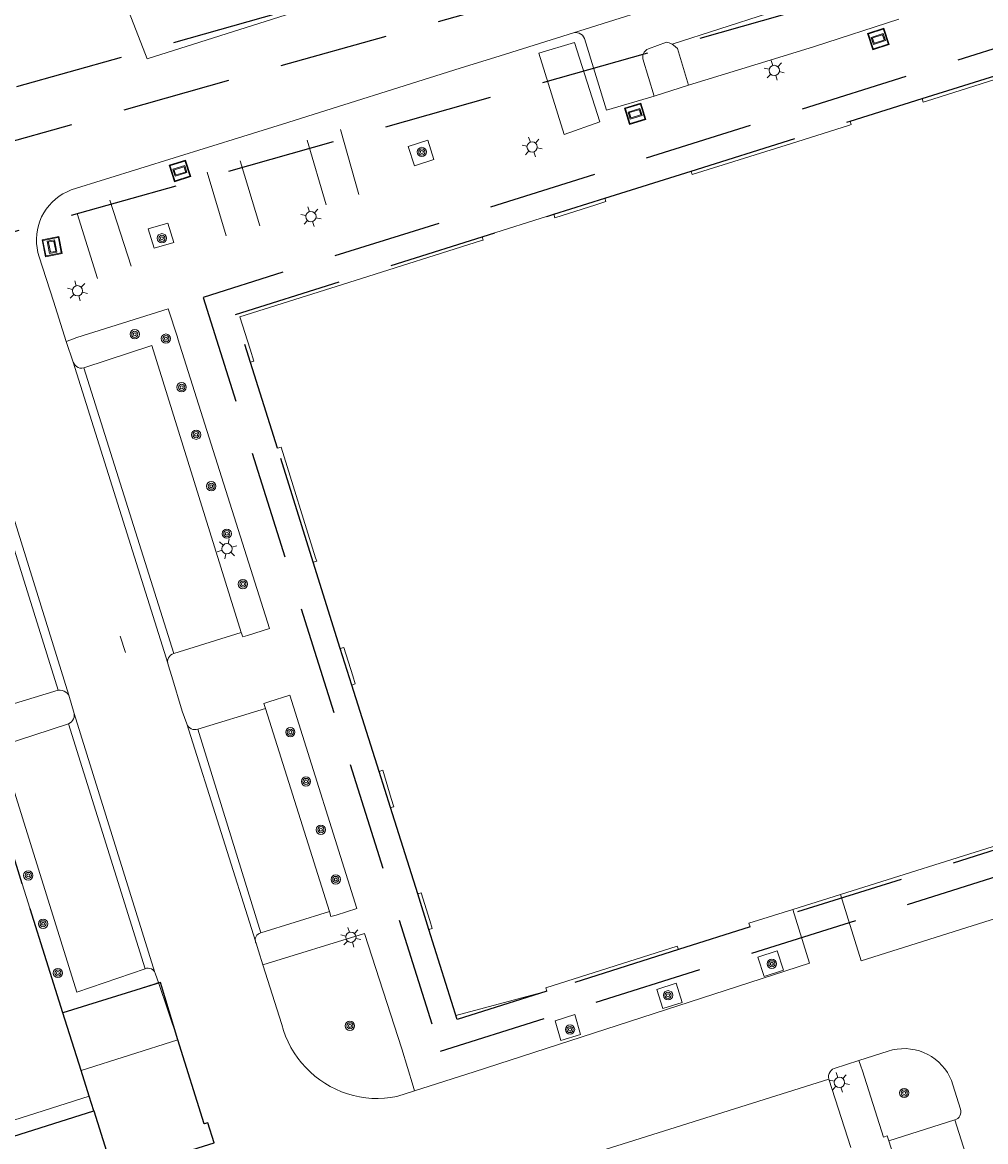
# Model space of a CAD drawing. Header units: metres. Extents: x 89872 to 94585, y 463299 to 469000.
# Tile 159 of 230: x 90935 to 90991, y 465911 to 465976. Entities that reach past the tile are written whole.
import ezdxf
from ezdxf.enums import TextEntityAlignment as Align

# ---------------------------------------------------------------- set-up
doc = ezdxf.new("R2010")
doc.units = ezdxf.units.M
doc.linetypes.add('HIDDEN', pattern=[9.525, 6.35, -3.175])
doc.layers.get('0').update_dxf_attribs({"linetype": 'CONTINUOUS'})
for name, color, linetype, lineweight in [('B-WE-GR-BOOM-S', 251, 'CONTINUOUS', 13), ('B-WE-IE-MEUBILAIR_WEGMEUBILAIR_FIETSREK-S', 251, 'CONTINUOUS', 13), ('B-WE-IE-TERREINAFSCHEIDING-G', 251, 'CONTINUOUS', 13), ('B-WE-KL-ET_LS_OV_LICHTMAST-S', 251, 'CONTINUOUS', 13), ('B-WE-KL-ET_LS_SR_BORD-S', 251, 'CONTINUOUS', 13), ('B-WE-OG-TOPOGRAFIE_BEBOUWING-GV', 251, 'CONTINUOUS', 13), ('B-WE-OG-TOPOGRAFIE_BEBOUWING_LUIFEL-GV', 251, 'CONTINUOUS', 13), ('B-WE-OG-TOPOGRAFIE_HUISNUMMER-T25', 251, 'CONTINUOUS', 13), ('B-WE-OG-TOPOGRAFIE_STRAATNAAM-T18', 251, 'CONTINUOUS', 13), ('B-WE-VH-VERHARDING-GV', 251, 'CONTINUOUS', 13), ('B-WE-VV-VERKEERSTEKEN-G', 251, 'CONTINUOUS', 13), ('Percelen', 10, 'HIDDEN', 25)]:
    doc.layers.add(name, color=color, linetype=linetype, lineweight=lineweight)
doc.styles.get("Standard").update_dxf_attribs({"font": 'isocp.shx'})

# ---------------------------------------------------------------- blocks, each defined once
blk = doc.blocks.new('Q_LICHTMAST')
for points in [[(-0.26, 0.15), (-0.52, 0.3)], [(0, 0.3), (0, 0.6)], [(0.26, 0.15), (0.52, 0.3)], [(-0.26, -0.15), (-0.52, -0.3)], [(0, -0.3), (0, -0.6)], [(0.26, -0.15), (0.52, -0.3)]]:
    blk.add_lwpolyline(points)
blk.add_circle((0, 0), 0.3)
blk = doc.blocks.new('Q_STRAATNAAMBORD')
for points in [[(-0.5, 0.5), (0.5, 0.5), (0.5, -0.5), (-0.5, -0.5)], [(-0.369, 0.22), (0.358, 0.22), (0.358, -0.214), (-0.369, -0.214)]]:
    blk.add_lwpolyline(points, close=True)
for points in [[(-0.442, 0.464), (0.438, 0.464, -0.414214), (0.459, 0.442), (0.459, -0.437, -0.414214), (0.438, -0.459), (-0.442, -0.459, -0.414214), (-0.463, -0.437), (-0.463, 0.442), (-0.463, 0.444), (-0.463, 0.446), (-0.463, 0.448), (-0.462, 0.45), (-0.461, 0.451), (-0.46, 0.453), (-0.459, 0.455), (-0.458, 0.456), (-0.457, 0.457), (-0.456, 0.459), (-0.454, 0.46), (-0.453, 0.461), (-0.451, 0.462), (-0.449, 0.462), (-0.447, 0.463), (-0.446, 0.463), (-0.444, 0.464), (-0.442, 0.464)], [(-0.287, 0.16), (0.281, 0.16, -0.414214), (0.303, 0.139), (0.303, -0.134, -0.414214), (0.281, -0.156), (-0.287, -0.156, -0.414214), (-0.308, -0.134), (-0.308, 0.139), (-0.308, 0.14), (-0.308, 0.142), (-0.307, 0.144), (-0.307, 0.146), (-0.306, 0.148), (-0.305, 0.149), (-0.304, 0.151), (-0.303, 0.152), (-0.302, 0.154), (-0.3, 0.155), (-0.299, 0.156), (-0.297, 0.157), (-0.296, 0.158), (-0.294, 0.159), (-0.292, 0.159), (-0.29, 0.16), (-0.288, 0.16), (-0.287, 0.16)]]:
    blk.add_lwpolyline(points, format="xyb")
blk = doc.blocks.new('Q_VERKEERSBORD')
for points in [[(-0.5, 0.5), (0.5, 0.5), (0.5, -0.5), (-0.5, -0.5)], [(-0.369, 0.22), (0.358, 0.22), (0.358, -0.214), (-0.369, -0.214)]]:
    blk.add_lwpolyline(points, close=True)
for points in [[(-0.442, 0.464), (0.438, 0.464, -0.414214), (0.459, 0.442), (0.459, -0.437, -0.414214), (0.438, -0.459), (-0.442, -0.459, -0.414214), (-0.463, -0.437), (-0.463, 0.442), (-0.463, 0.444), (-0.463, 0.446), (-0.463, 0.448), (-0.462, 0.45), (-0.461, 0.451), (-0.46, 0.453), (-0.459, 0.455), (-0.458, 0.456), (-0.457, 0.457), (-0.456, 0.459), (-0.454, 0.46), (-0.453, 0.461), (-0.451, 0.462), (-0.449, 0.462), (-0.447, 0.463), (-0.446, 0.463), (-0.444, 0.464), (-0.442, 0.464)], [(-0.287, 0.16), (0.281, 0.16, -0.414214), (0.303, 0.139), (0.303, -0.134, -0.414214), (0.281, -0.156), (-0.287, -0.156, -0.414214), (-0.308, -0.134), (-0.308, 0.139), (-0.308, 0.14), (-0.308, 0.142), (-0.307, 0.144), (-0.307, 0.146), (-0.306, 0.148), (-0.305, 0.149), (-0.304, 0.151), (-0.303, 0.152), (-0.302, 0.154), (-0.3, 0.155), (-0.299, 0.156), (-0.297, 0.157), (-0.296, 0.158), (-0.294, 0.159), (-0.292, 0.159), (-0.29, 0.16), (-0.288, 0.16), (-0.287, 0.16)]]:
    blk.add_lwpolyline(points, format="xyb")
blk = doc.blocks.new('Q_BOOM')
for radius in [0.27, 0.18, 0.09]:
    blk.add_circle((0, 0), radius)

msp = doc.modelspace()

# ---------------------------------------------------------------- linework, layer by layer
at = {"layer": 'B-WE-IE-MEUBILAIR_WEGMEUBILAIR_FIETSREK-S'}
for p, q in [((90953.461, 465969.923), (90954.535, 465966.135)), ((90952.627, 465965.538), (90951.517, 465969.303)), ((90947.611, 465968.103), (90948.748, 465964.309)), ((90946.793, 465963.729), (90945.686, 465967.428)), ((90941.254, 465961.956), (90940.006, 465965.798)), ((90938.087, 465965.027), (90939.288, 465961.238))]:
    msp.add_line(p, q, dxfattribs=at)
at = {"layer": 'B-WE-IE-TERREINAFSCHEIDING-G'}
msp.add_lwpolyline([(90937.268, 465918.377), (90942.559, 465920.045), (90942.841, 465920.148)], dxfattribs=at)
at = {"layer": 'B-WE-OG-TOPOGRAFIE_BEBOUWING-GV'}
for p, q in [((90982.641, 465925.283), (91001.714, 465931.274)), ((90937.268, 465918.377), (90934.895, 465925.905)), ((90979.849, 465924.406), (90982.641, 465925.283)), ((90938.331, 465915.006), (90937.268, 465918.377)), ((90943.976, 465916.797), (90938.331, 465915.006)), ((90938.789, 465913.517), (90938.331, 465915.006)), ((90933.391, 465911.798), (90938.789, 465913.517)), ((90938.789, 465913.517), (90939.061, 465912.659))]:
    msp.add_line(p, q, dxfattribs=at)
for points in [[(90993.239, 465973.36), (90987.654, 465971.59), (90987.455, 465971.522), (90987.389, 465971.732), (90987.294, 465971.702), (90983.202, 465970.421), (90983.263, 465970.213), (90983.168, 465970.183), (90980.088, 465969.214), (90973.984, 465967.297), (90973.919, 465967.503), (90968.886, 465965.927), (90968.951, 465965.718), (90968.36, 465965.533), (90965.974, 465964.779), (90965.909, 465964.984), (90961.73, 465963.666), (90961.788, 465963.475), (90961.693, 465963.445), (90954.309, 465961.112), (90947.581, 465958.991)], [(90947.581, 465958.991), (90948.19, 465957.099), (90948.411, 465956.414), (90948.202, 465956.347), (90949.792, 465951.322), (90950.002, 465951.388), (90952.01, 465944.935), (90952.074, 465944.73), (90951.868, 465944.669), (90953.449, 465939.636), (90953.659, 465939.702), (90954.173, 465938.05), (90954.322, 465937.573), (90954.112, 465937.507), (90955.716, 465932.47), (90955.926, 465932.537), (90956.424, 465930.893), (90956.572, 465930.405), (90956.373, 465930.365), (90957.964, 465925.318), (90958.174, 465925.384), (90958.676, 465923.767), (90958.818, 465923.309), (90958.608, 465923.244), (90960.189, 465918.217)], [(90960.189, 465918.217), (90965.491, 465919.642), (90965.445, 465919.841), (90973.1, 465922.274), (90973.179, 465922.071), (90977.355, 465923.393), (90977.289, 465923.602), (90979.849, 465924.406)], [(90946.089, 465910.798), (90945.726, 465911.963), (90945.514, 465911.895), (90943.976, 465916.797)], [(90939.061, 465912.659), (90939.807, 465910.311), (90939.872, 465910.093), (90939.661, 465910.025), (90940.021, 465908.908)]]:
    msp.add_lwpolyline(points, dxfattribs=at)
at = {"layer": 'B-WE-OG-TOPOGRAFIE_BEBOUWING_LUIFEL-GV'}
msp.add_lwpolyline([(90966.511, 465969.639), (90968.582, 465970.381), (90967.107, 465975.013), (90965.04, 465974.388), (90966.511, 465969.639)], dxfattribs=at)
at = {"layer": 'B-WE-OG-TOPOGRAFIE_STRAATNAAM-T18'}
msp.add_line((90940.602, 465940.352), (90940.908, 465939.4), dxfattribs=at)
at = {"layer": 'B-WE-VH-VERHARDING-GV'}
for p, q in [((90967.058, 465975.569), (90996.931, 465985.011)), ((90985.592, 465979.033), (90972.805, 465974.908)), ((90986.045, 465976.367), (90981.112, 465974.773)), ((90962.771, 465974.227), (90967.058, 465975.569)), ((90978.789, 465974.056), (90981.112, 465974.773)), ((90960.435, 465973.497), (90962.771, 465974.227)), ((90978.789, 465974.056), (90973.763, 465972.514)), ((90950.076, 465970.246), (90960.435, 465973.497)), ((90971.768, 465971.882), (90973.763, 465972.514)), ((90947.758, 465969.527), (90950.076, 465970.246)), ((90937.45, 465957.559), (90936.722, 465959.904)), ((90937.45, 465957.559), (90937.868, 465956.352)), ((90937.868, 465956.352), (90943.381, 465938.791)), ((90943.726, 465939.343), (90938.475, 465956.013)), ((90937.601, 465936.916), (90932.14, 465954.478)), ((90931.754, 465953.948), (90936.989, 465937.207)), ((90947.673, 465940.581), (90943.726, 465939.343)), ((90944.221, 465935.978), (90943.624, 465937.997)), ((90936.989, 465937.207), (90932.951, 465935.975)), ((90937.601, 465936.916), (90937.913, 465935.839)), ((90954.42, 465924.463), (90950.496, 465936.921)), ((90949.084, 465936.146), (90945.133, 465934.939)), ((90949.084, 465936.146), (90952.809, 465924.291)), ((90942.635, 465920.73), (90937.913, 465935.839)), ((90944.485, 465935.237), (90944.221, 465935.978)), ((90937.593, 465935.243), (90933.592, 465933.948)), ((90937.593, 465935.243), (90942.054, 465920.943)), ((90944.485, 465935.237), (90948.493, 465922.56)), ((90948.803, 465923.04), (90945.133, 465934.939)), ((90952.809, 465924.291), (90948.803, 465923.04)), ((90954.864, 465923.011), (90948.931, 465921.189)), ((90943.976, 465916.797), (90942.841, 465920.148)), ((90985.42, 465916.141), (90983.711, 465915.596)), ((90982.27, 465915.134), (90983.711, 465915.596)), ((90961.25, 465914.939), (90957.785, 465913.818)), ((90962.862, 465908.513), (90981.946, 465914.511)), ((90981.946, 465914.511), (90983.238, 465910.512)), ((90985.452, 465910.91), (90989.311, 465912.129)), ((90989.311, 465912.129), (90996.035, 465890.61))]:
    msp.add_line(p, q, dxfattribs=at)
for points in [[(91007.251, 465994.669), (90942.173, 465974.051), (90940.59, 465978.172)], [(90971.768, 465971.882), (90968.99, 465971.046), (90967.691, 465975.238), (90967.641, 465975.337), (90967.571, 465975.424), (90967.485, 465975.495), (90967.386, 465975.547), (90967.279, 465975.577), (90967.168, 465975.584), (90967.058, 465975.569)], [(90972.805, 465974.908), (90972.768, 465974.93), (90972.63, 465974.987), (90972.485, 465975.024), (90971.424, 465974.632), (90971.331, 465974.587), (90971.25, 465974.525), (90971.183, 465974.447), (90971.133, 465974.357), (90971.102, 465974.259), (90971.092, 465974.156), (90971.103, 465974.054), (90971.768, 465971.882)], [(90973.763, 465972.514), (90973.115, 465974.649), (90973.013, 465974.759), (90972.897, 465974.853), (90972.805, 465974.908)], [(90936.722, 465959.904), (90935.881, 465962.499), (90935.807, 465962.754), (90935.755, 465963.015), (90935.726, 465963.279), (90935.72, 465963.545), (90935.736, 465963.811), (90935.775, 465964.074), (90935.836, 465964.332), (90935.919, 465964.585), (90936.023, 465964.829), (90936.148, 465965.064), (90936.293, 465965.287), (90936.456, 465965.497), (90936.636, 465965.692), (90936.833, 465965.871), (90937.044, 465966.033), (90937.268, 465966.176), (90937.504, 465966.299), (90937.749, 465966.402), (90947.758, 465969.527)], [(90957.771, 465967.802), (90958.906, 465968.168), (90958.552, 465969.3), (90957.417, 465968.934), (90957.771, 465967.802)], [(90943.382, 465964.459), (90942.239, 465964.121), (90942.592, 465962.995), (90943.735, 465963.333), (90943.382, 465964.459)], [(90943.94, 465957.801), (90943.395, 465959.468), (90938.072, 465957.78)], [(90938.072, 465957.78), (90937.733, 465957.66), (90937.45, 465957.559)], [(90949.314, 465940.804), (90943.968, 465957.715), (90943.94, 465957.801)], [(90938.475, 465956.013), (90942.456, 465957.321), (90947.673, 465940.581)], [(90937.868, 465956.352), (90937.913, 465956.253), (90937.978, 465956.166), (90938.06, 465956.094), (90938.155, 465956.041), (90938.259, 465956.009), (90938.367, 465956), (90938.475, 465956.013)], [(90947.673, 465940.581), (90947.758, 465940.314), (90948.042, 465940.405), (90949.314, 465940.804)], [(90943.381, 465938.791), (90943.372, 465938.892), (90943.385, 465938.994), (90943.419, 465939.09), (90943.473, 465939.177), (90943.545, 465939.25), (90943.63, 465939.306), (90943.726, 465939.343)], [(90943.624, 465937.997), (90943.412, 465938.693), (90943.381, 465938.791)], [(90936.989, 465937.207), (90937.107, 465937.206), (90937.223, 465937.185), (90937.334, 465937.144), (90937.436, 465937.084), (90937.526, 465937.007), (90937.601, 465936.916)], [(90950.496, 465936.921), (90949.281, 465936.52), (90948.996, 465936.433), (90949.084, 465936.146)], [(90937.913, 465935.839), (90937.922, 465935.735), (90937.911, 465935.631), (90937.88, 465935.532), (90937.831, 465935.44), (90937.765, 465935.359), (90937.685, 465935.293), (90937.593, 465935.243)], [(90945.133, 465934.939), (90945.037, 465934.914), (90944.939, 465934.907), (90944.84, 465934.921), (90944.747, 465934.953), (90944.661, 465935.003), (90944.587, 465935.069), (90944.528, 465935.148), (90944.485, 465935.237)], [(90942.054, 465920.943), (90938.083, 465919.578), (90933.592, 465933.948)], [(91001.714, 465931.274), (91002.892, 465927.425), (90983.845, 465921.422), (90982.641, 465925.283)], [(90952.809, 465924.291), (90952.902, 465923.991), (90953.214, 465924.087), (90954.42, 465924.463)], [(90979.849, 465924.406), (90980.833, 465921.275), (90961.25, 465914.939)], [(90948.493, 465922.56), (90948.486, 465922.676), (90948.503, 465922.76), (90948.536, 465922.839), (90948.585, 465922.909), (90948.648, 465922.968), (90948.722, 465923.012), (90948.803, 465923.04)], [(90957.785, 465913.818), (90957.695, 465914.104), (90957.04, 465916.273), (90954.864, 465923.011)], [(90948.931, 465921.189), (90948.678, 465921.99), (90948.533, 465922.448), (90948.509, 465922.503), (90948.493, 465922.56)], [(90977.815, 465921.632), (90978.18, 465920.496), (90979.305, 465920.868), (90978.94, 465922.004), (90977.815, 465921.632)], [(90942.635, 465920.73), (90942.585, 465920.815), (90942.517, 465920.887), (90942.435, 465920.941), (90942.342, 465920.975), (90942.245, 465920.987), (90942.147, 465920.976), (90942.054, 465920.943)], [(90948.931, 465921.189), (90950.031, 465917.703), (90950.134, 465917.354), (90950.258, 465917.012), (90950.404, 465916.679), (90950.57, 465916.356), (90950.757, 465916.043), (90950.962, 465915.743), (90951.186, 465915.457), (90951.428, 465915.185), (90951.686, 465914.929), (90951.96, 465914.69), (90952.248, 465914.468), (90952.55, 465914.265), (90952.864, 465914.081), (90953.189, 465913.918), (90953.523, 465913.775), (90953.866, 465913.653), (90954.216, 465913.554), (90954.571, 465913.476), (90954.931, 465913.421), (90955.293, 465913.389), (90955.657, 465913.379), (90956.02, 465913.393), (90956.382, 465913.429), (90956.741, 465913.488), (90957.785, 465913.818)], [(90942.841, 465920.148), (90942.664, 465920.633), (90942.649, 465920.692), (90942.635, 465920.73)], [(90971.917, 465919.747), (90972.269, 465918.625), (90973.395, 465918.981), (90973.043, 465920.103), (90971.917, 465919.747)], [(90965.981, 465917.916), (90966.321, 465916.758), (90967.472, 465917.114), (90967.132, 465918.272), (90965.981, 465917.916)], [(90989.311, 465912.129), (90989.401, 465912.167), (90989.483, 465912.221), (90989.552, 465912.291), (90989.606, 465912.372), (90989.642, 465912.463), (90989.66, 465912.559), (90989.659, 465912.657), (90989.639, 465912.753), (90989.192, 465914.173), (90989.106, 465914.422), (90988.998, 465914.662), (90988.869, 465914.892), (90988.72, 465915.11), (90988.552, 465915.313), (90988.367, 465915.501), (90988.166, 465915.671), (90987.95, 465915.823), (90987.722, 465915.955), (90987.484, 465916.067), (90987.236, 465916.156), (90986.981, 465916.224), (90986.721, 465916.268), (90986.458, 465916.289), (90986.195, 465916.287), (90985.933, 465916.262), (90985.674, 465916.213), (90985.42, 465916.141)], [(90981.946, 465914.511), (90981.934, 465914.619), (90981.943, 465914.727), (90981.973, 465914.832), (90982.023, 465914.928), (90982.091, 465915.013), (90982.175, 465915.082), (90982.27, 465915.134)], [(90983.711, 465915.596), (90983.828, 465915.263), (90983.924, 465914.991)], [(90983.924, 465914.991), (90985.152, 465911.13), (90985.362, 465911.196), (90985.452, 465910.91)], [(90901.794, 465903.368), (90902.112, 465902.4), (90912.608, 465905.696), (90912.807, 465905.066), (90928.263, 465909.932), (90928.471, 465909.311), (90939.061, 465912.659)], [(90996.035, 465890.61), (90992.185, 465889.395), (90985.452, 465910.91)]]:
    msp.add_lwpolyline(points, dxfattribs=at)
at = {"layer": 'Percelen'}
msp.add_line((90933.61, 465910.936), (90939.061, 465912.659), dxfattribs=at)
for points in [[(90843.453, 465946.833), (90846.447, 465947.648), (90844.993, 465952.388), (90852.036, 465949.26), (91019.71, 465996.346)], [(91020.285, 465993.392), (90853.591, 465946.552), (90848.659, 465939.989)], [(90848.659, 465939.989), (90850.149, 465935.193), (90855.261, 465941.654), (91021.247, 465988.459)], [(90945.454, 465960.13), (90959.292, 465916.136), (91027.545, 465937.605), (91013.706, 465981.6), (90945.454, 465960.13)], [(90949.792, 465951.322), (90947.324, 465959.122), (90965.909, 465964.984), (90968.886, 465965.927), (90973.919, 465967.503), (90983.202, 465970.421), (90987.389, 465971.732), (90993.288, 465973.581)], [(91013.442, 465934.738), (90977.355, 465923.393), (90973.179, 465922.071), (90965.491, 465919.642), (90960.261, 465917.99), (90958.608, 465923.244), (90957.964, 465925.318), (90956.373, 465930.365), (90955.716, 465932.47), (90954.112, 465937.507), (90953.449, 465939.636), (90951.868, 465944.669), (90949.792, 465951.322)], [(90937.266, 465918.385), (90934.895, 465925.905), (90932.398, 465933.889), (90932.178, 465934.593)], [(90939.061, 465912.659), (90939.807, 465910.311), (90939.872, 465910.093), (90939.661, 465910.025), (90940.021, 465908.908), (90946.089, 465910.798), (90945.726, 465911.963), (90945.514, 465911.895), (90943.976, 465916.797), (90942.964, 465920.14), (90937.266, 465918.385)], [(90939.061, 465912.659), (90938.789, 465913.517), (90938.331, 465915.006), (90937.266, 465918.385)]]:
    msp.add_lwpolyline(points, dxfattribs=at)

# ---------------------------------------------------------------- block references
at = {"layer": 'B-WE-GR-BOOM-S'}
for p, rotation in [((90958.205, 465968.617), 107.3655518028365), ((90943.039, 465963.58), 16.47363521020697), ((90941.456, 465957.978), 17.59457148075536), ((90943.272, 465957.724), 108.1043601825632), ((90944.188, 465954.885), 107.5430788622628), ((90945.037, 465952.115), 107.5430788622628), ((90945.918, 465949.109), 107.5430788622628), ((90946.827, 465946.341), 107.5430788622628), ((90947.766, 465943.399), 107.5430788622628), ((90950.534, 465934.756), 107.4832976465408), ((90951.446, 465931.882), 107.4832976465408), ((90952.314, 465929.063), 107.4832976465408), ((90935.241, 465926.396), 107.3670994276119), ((90953.184, 465926.162), 107.4832976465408), ((90936.107, 465923.575), 107.4960588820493), ((90936.97, 465920.702), 107.4960588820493), ((90978.627, 465921.24), 107.8123581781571), ((90972.573, 465919.404), 107.4179707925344), ((90954.009, 465917.621), 107.8975767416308), ((90966.853, 465917.405), 17.1866429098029), ((90986.349, 465913.701), 107.6433862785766)]:
    msp.add_blockref('Q_BOOM', p, dxfattribs=dict(at, rotation=rotation))
at = {"layer": 'B-WE-KL-ET_LS_OV_LICHTMAST-S'}
for p, rotation in [((90978.771, 465973.375), 16.78768107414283), ((90964.641, 465968.906), 19.71163839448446), ((90951.736, 465964.841), 17.49744184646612), ((90938.115, 465960.516), 15.16446089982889), ((90946.837, 465945.462), 107.3095798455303), ((90954.067, 465922.79), 17.07150770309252), ((90982.569, 465914.321), 18.21127627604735)]:
    msp.add_blockref('Q_LICHTMAST', p, dxfattribs=dict(at, rotation=rotation))
at = {"layer": 'B-WE-KL-ET_LS_SR_BORD-S', "rotation": 101.2677100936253}
msp.add_blockref('Q_STRAATNAAMBORD', (90936.634, 465963.093), dxfattribs=at)
at = {"layer": 'B-WE-VV-VERKEERSTEKEN-G'}
for p, rotation in [((90984.844, 465975.208), 17.90719807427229), ((90970.652, 465970.844), 16.74842839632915), ((90944.096, 465967.509), 17.33935589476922)]:
    msp.add_blockref('Q_VERKEERSBORD', p, dxfattribs=dict(at, rotation=rotation))

# ---------------------------------------------------------------- texts
at = {"layer": 'B-WE-OG-TOPOGRAFIE_HUISNUMMER-T25'}
msp.add_text('2', height=0.0025, rotation=17.4, dxfattribs=at).set_placement((90942.587, 465912.871), align=Align.MIDDLE)
at = {"layer": 'B-WE-OG-TOPOGRAFIE_STRAATNAAM-T18'}
msp.add_text('Iepenrode', height=0.005, rotation=287.81889, dxfattribs=at).set_placement((90940.602, 465940.352), align=Align.MIDDLE)

doc.saveas('drawing.dxf')
